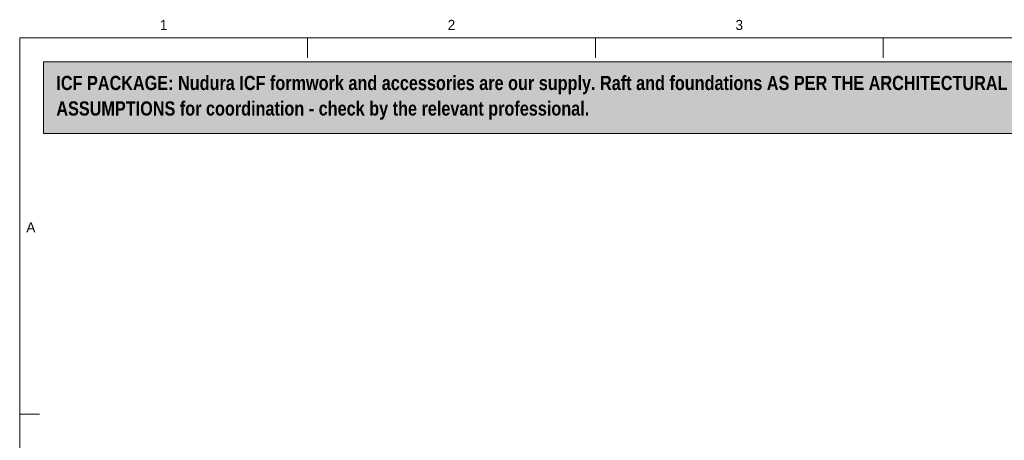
# Model space of a CAD drawing. Header units: millimetres. Extents: x 17 to 413, y 4 to 292.
# Tile 4 of 10: x 20 to 144, y 240 to 292. Entities that reach past the tile are written whole.
import ezdxf
from ezdxf.enums import TextEntityAlignment as Align

# ---------------------------------------------------------------- set-up
doc = ezdxf.new("R2010")
doc.units = ezdxf.units.MM
for name, color, linetype in [('FILL-WHITE', 7, 'Continuous'), ('LINE-INK', 7, 'Continuous'), ('LINE-RED', 7, 'Continuous'), ('TEXT-INK', 7, 'Continuous'), ('TEXT-STEEL_GREY', 7, 'Continuous')]:
    doc.layers.add(name, color=color, linetype=linetype)
doc.styles.add('OpenSansCondensed-Bold', font='OpenSansCondensed-Bold.ttf')

msp = doc.modelspace()

# ---------------------------------------------------------------- hatches: boundary and pattern name
at = {"layer": 'FILL-WHITE', "true_color": 0xfff5f0}
h = msp.add_hatch(color=256, dxfattribs=at)
h.dxf.hatch_style = 1
h.paths.add_polyline_path([(23, 278), (307, 278), (307, 287), (23, 287)])

# ---------------------------------------------------------------- linework, layer by layer
at = {"layer": 'LINE-INK', "lineweight": 5}
for p, q in [((56.12, 290), (56.12, 287.5)), ((92.25, 290), (92.25, 287.5)), ((128.38, 290), (128.38, 287.5)), ((20, 242.83), (22.5, 242.83))]:
    msp.add_line(p, q, dxfattribs=at)
msp.add_lwpolyline([(20, 7), (413, 7), (413, 290), (20, 290)], close=True, dxfattribs=at)
at = {"layer": 'LINE-RED', "lineweight": 5}
msp.add_lwpolyline([(23, 278), (307, 278), (307, 287), (23, 287)], close=True, dxfattribs=at)

# ---------------------------------------------------------------- texts
at = {"layer": 'TEXT-INK', "style": 'OpenSansCondensed-Bold'}
for s, p in [('ICF PACKAGE: Nudura ICF formwork and accessories are our supply. Raft and foundations AS PER THE ARCHITECTURAL DRAWINGS; joist ledgers by the engineer. Floors, stairs, partitions, roof and joinery are drawn as DESIGN', (24.6, 283.47)), ('ASSUMPTIONS for coordination - check by the relevant professional.', (24.6, 280.27))]:
    msp.add_text(s, height=1.778, dxfattribs=at).set_placement(p)
at = {"layer": 'TEXT-STEEL_GREY'}
for s, p in [('1', (38.06, 291)), ('2', (74.19, 291)), ('3', (110.31, 291)), ('A', (21.4, 265.62))]:
    msp.add_text(s, height=1.27, dxfattribs=at).set_placement(p, align=Align.CENTER)

doc.saveas('drawing.dxf')
